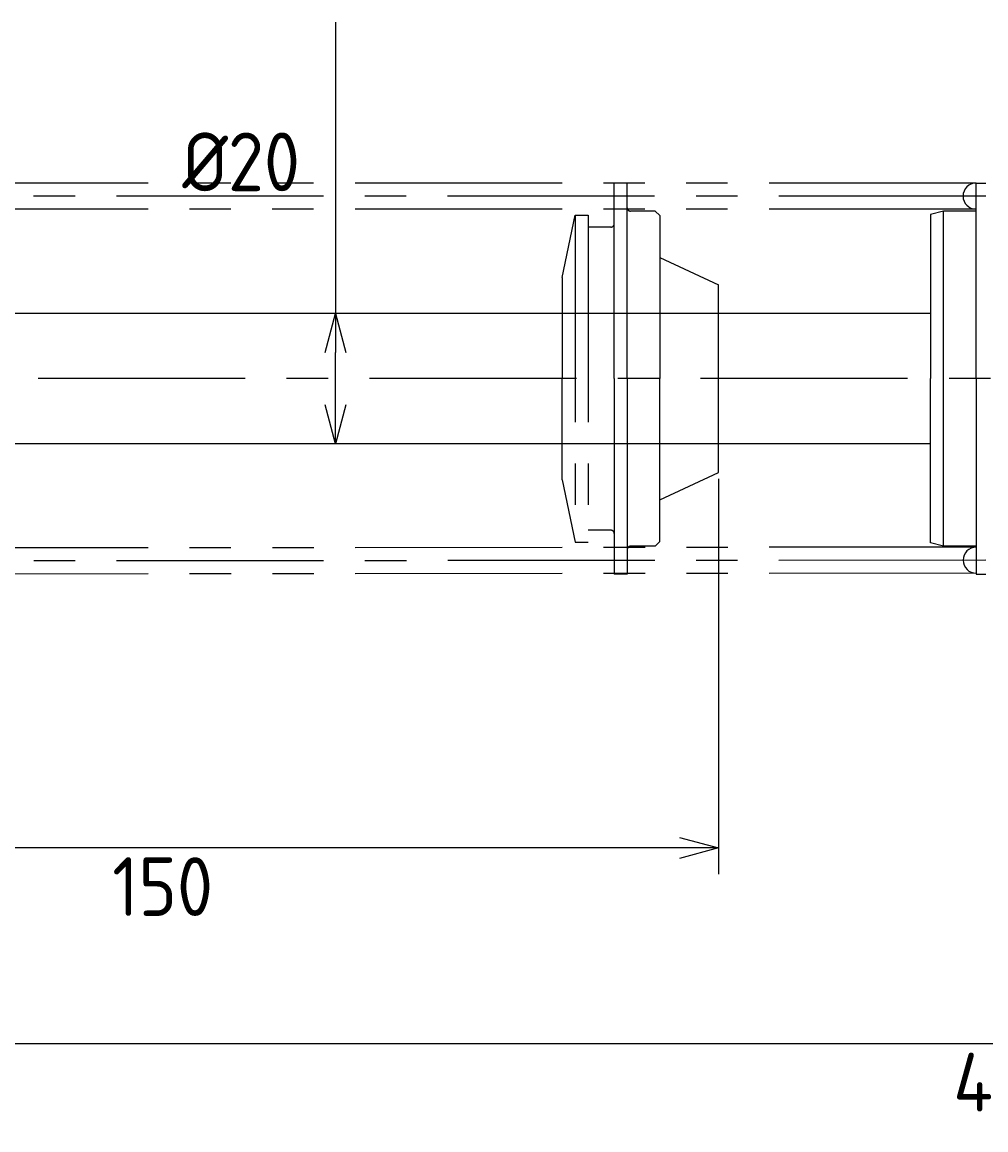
# Model space of a CAD drawing. Extents: x -94 to 551, y 82 to 263.
# Tile 2 of 3: x 54 to 202, y 82 to 252. Entities that reach past the tile are written whole.
import ezdxf

# ---------------------------------------------------------------- set-up
doc = ezdxf.new("R2010")
doc.units = 0
doc.header["$PDMODE"] = 3
doc.header["$PDSIZE"] = 2
doc.linetypes.add('CENTER', pattern=[50.8, 31.75, -6.35, 6.35, -6.35])
doc.linetypes.add('PHANTOM', pattern=[63.5, 31.75, -6.35, 6.35, -6.35, 6.35, -6.35])
doc.layers.get('0').update_dxf_attribs({"linetype": 'CONTINUOUS'})
doc.layers.get('DEFPOINTS').update_dxf_attribs({"linetype": 'CONTINUOUS'})
doc.layers.add('18-0-CON', color=3, linetype='CONTINUOUS')
doc.layers.add('図形', color=7, linetype='CONTINUOUS')
doc.layers.get('0').off()
doc.styles.add('DIMENSION', font='isocp.shx', dxfattribs={"bigfont": 'bigfont.shx'})
doc.dimstyles.get("Standard").update_dxf_attribs({"dimtxt": 0.18, "dimasz": 0.18, "dimexe": 0.18, "dimexo": 0.0625, "dimgap": 0.09, "dimtad": 0, "dimtih": 1, "dimtoh": 1, "dimzin": 0, "dimcen": 0.09, "dimazin": 3, "dimtfac": 1, "dimtofl": 0, "dimtmove": 0, "dimatfit": 3})

# ---------------------------------------------------------------- blocks, each defined once
blk = doc.blocks.new('_OPEN30')
at = {"color": 0, "linetype": 'BYBLOCK'}
for p, q in [((-1, 0.268), (0, 0)), ((0, 0), (-1, -0.268)), ((0, 0), (-1, 0))]:
    blk.add_line(p, q, dxfattribs=at)
blk = doc.blocks.new('*D46')
at = {"layer": '18-0-CON', "color": 3}
for p, q in [((11.12, 181.61), (11.12, 121)), ((161.12, 181.61), (161.12, 121)), ((155.12, 125), (17.12, 125))]:
    blk.add_line(p, q, dxfattribs=at)
at = {"layer": 'DEFPOINTS', "color": 0}
for p in [(11.12, 182.61), (161.12, 182.61), (11.12, 125)]:
    blk.add_point(p, dxfattribs=at)
at = {"layer": '18-0-CON', "color": 3, "xscale": 6, "yscale": 6, "zscale": 6, "rotation": 180}
blk.add_blockref('_OPEN30', (11.12, 125), dxfattribs=at)
at = {"layer": '18-0-CON', "color": 3, "xscale": 6, "yscale": 6, "zscale": 6}
blk.add_blockref('_OPEN30', (161.12, 125), dxfattribs=at)
at = {"layer": '18-0-CON', "color": 3, "style": 'DIMENSION'}
blk.add_text('150', height=9, dxfattribs=at).set_placement((68.12, 114.57))
blk = doc.blocks.new('*D48')
at = {"layer": '18-0-CON', "color": 3}
for p, q in [((-12.88, 180.48), (-12.88, 91)), ((443.12, 165.18), (443.12, 91)), ((-6.88, 95), (437.12, 95))]:
    blk.add_line(p, q, dxfattribs=at)
at = {"layer": 'DEFPOINTS', "color": 0}
for p in [(-12.88, 181.48), (443.12, 166.18), (443.12, 95)]:
    blk.add_point(p, dxfattribs=at)
at = {"layer": '18-0-CON', "color": 3, "xscale": 6, "yscale": 6, "zscale": 6, "rotation": 180}
blk.add_blockref('_OPEN30', (-12.88, 95), dxfattribs=at)
at = {"layer": '18-0-CON', "color": 3, "xscale": 6, "yscale": 6, "zscale": 6}
blk.add_blockref('_OPEN30', (443.12, 95), dxfattribs=at)
at = {"layer": '18-0-CON', "color": 3, "style": 'DIMENSION'}
blk.add_text('456', height=9, dxfattribs=at).set_placement((197.12, 84.57))
blk = doc.blocks.new('*D49')
at = {"layer": '18-0-CON', "color": 3}
for p, q in [((102.37, 251.67), (102.37, 206.98)), ((102.37, 192.98), (102.37, 200.98))]:
    blk.add_line(p, q, dxfattribs=at)
at = {"layer": 'DEFPOINTS', "color": 0}
for p in [(102.37, 206.98), (102.37, 206.98), (102.37, 186.98)]:
    blk.add_point(p, dxfattribs=at)
at = {"layer": '18-0-CON', "color": 3, "xscale": 6, "yscale": 6, "zscale": 6}
for p, rotation in [((102.37, 206.98), 90), ((102.37, 186.98), 270)]:
    blk.add_blockref('_OPEN30', p, dxfattribs=dict(at, rotation=rotation))
at = {"layer": '18-0-CON', "color": 3, "style": 'DIMENSION'}
blk.add_text('%%c20', height=9, dxfattribs=at).set_placement((78.87, 225.74))

msp = doc.modelspace()

# ---------------------------------------------------------------- linework, layer by layer
at = {"layer": '図形', "color": 5, "linetype": 'PHANTOM'}
for p, q in [((200.617, 226.987), (-1.511, 226.987)), ((145.124, 196.985), (145.118, 226.987)), ((147.12, 226.987), (145.12, 226.987)), ((147.114, 196.985), (147.12, 226.987)), ((200.617, 222.987), (-0.88, 222.987)), ((151.42, 222.687), (147.62, 222.687)), ((151.42, 222.687), (152.119, 221.987)), ((137.119, 212.485), (139.119, 222.085)), ((139.119, 222.085), (141.119, 222.085)), ((139.119, 222.085), (139.119, 171.885)), ((141.119, 222.085), (141.119, 171.885)), ((152.119, 221.987), (152.119, 196.985)), ((144.619, 220.237), (141.119, 220.237)), ((152.119, 215.553), (161.119, 211.357)), ((137.119, 212.485), (137.119, 196.985)), ((161.119, 182.613), (161.119, 211.357)), ((137.119, 181.485), (137.119, 196.985)), ((145.124, 196.985), (145.118, 166.983)), ((147.114, 196.985), (147.12, 166.983)), ((152.119, 171.983), (152.119, 196.985)), ((152.119, 178.417), (161.119, 182.613)), ((137.119, 181.485), (139.119, 171.885)), ((144.619, 173.733), (141.119, 173.733)), ((139.119, 171.885), (141.119, 171.885)), ((151.42, 171.283), (152.119, 171.983)), ((200.64, 171.139), (-0.858, 170.966)), ((151.42, 171.283), (147.62, 171.283)), ((200.643, 167.139), (-1.486, 166.966)), ((147.12, 166.983), (145.12, 166.983))]:
    msp.add_line(p, q, dxfattribs=at)
at = {"layer": '図形'}
for p, q in [((200.617, 196.985), (200.617, 226.987)), ((200.617, 226.987), (202.117, 226.987)), ((195.617, 222.687), (193.617, 222.151)), ((200.617, 222.687), (195.617, 222.687)), ((195.617, 171.287), (195.617, 222.687)), ((193.617, 222.151), (193.619, 213.986)), ((200.617, 196.985), (200.617, 166.987)), ((193.617, 171.823), (193.619, 179.987)), ((195.617, 171.287), (193.617, 171.823)), ((200.617, 171.287), (195.617, 171.287)), ((200.617, 166.987), (202.117, 166.987))]:
    msp.add_line(p, q, dxfattribs=at)
at = {"layer": '図形', "color": 3, "linetype": 'CENTER'}
for p, q in [((202.117, 224.987), (-4.882, 224.987)), ((444.119, 196.985), (-16.881, 196.985)), ((202.141, 169.14), (-4.858, 168.963))]:
    msp.add_line(p, q, dxfattribs=at)
at = {"layer": '図形', "color": 7, "linetype": 'CONTINUOUS'}
for p, q in [((193.619, 213.984), (193.619, 196.985)), ((193.619, 213.984), (193.619, 206.984)), ((193.619, 213.984), (193.619, 206.984)), ((193.619, 212.484), (193.619, 206.984)), ((193.619, 206.984), (11.119, 206.984)), ((193.619, 180.985), (193.619, 196.985)), ((193.619, 186.984), (11.119, 186.984)), ((193.619, 179.985), (193.619, 186.985)), ((193.619, 181.485), (193.619, 186.985)), ((193.619, 179.985), (193.619, 186.985))]:
    msp.add_line(p, q, dxfattribs=at)
at = {"layer": '図形'}
for centre, start, end in [((200.617, 224.987), 90, 270), ((200.641, 169.139), 90.04916, 270.04916)]:
    msp.add_arc(centre, 2, start, end, dxfattribs=at)
at = {"layer": '図形', "color": 5, "linetype": 'PHANTOM'}
for centre, start, end in [((147.62, 223.187), 179.98876, 270), ((144.619, 220.737), 270, 359.98876), ((144.619, 173.233), 0.01124, 90), ((147.62, 170.783), 90, 180.01124)]:
    msp.add_arc(centre, 0.5, start, end, dxfattribs=at)

# ---------------------------------------------------------------- dimensions: what is measured, and where the dimension line sits
at = {"layer": '18-0-CON'}
dim = msp.add_linear_dim(base=(102.369, 206.984), p1=(102.369, 186.984), p2=(102.369, 206.984), angle=90, dimstyle='Standard', override={"dimscale": 2, "dimpost": '%%c<>', "dimblk": 'OPEN30', "dimse1": 1, "dimse2": 1, "dimtmove": 1, "dimtzin": 0}, dxfattribs=at)
dim.commit()
dim.dimension.update_dxf_attribs({"geometry": '*D49', "text_midpoint": (97.721, 241.666), "dimtype": 128})
for base, p1, p2, picture, middle in [((11.119, 125), (161.119, 182.613), (11.119, 182.613), '*D46', (86.119, 130.5)), ((443.119, 95), (-12.881, 181.485), (443.119, 166.184), '*D48', (215.119, 100.5))]:
    dim = msp.add_linear_dim(base=base, p1=p1, p2=p2, dimstyle='Standard', override={"dimscale": 2, "dimblk": 'OPEN30', "dimtmove": 0, "dimtzin": 0}, dxfattribs=at)
    dim.commit()
    dim.dimension.update_dxf_attribs({"geometry": picture, "text_midpoint": middle})

doc.saveas('drawing.dxf')
